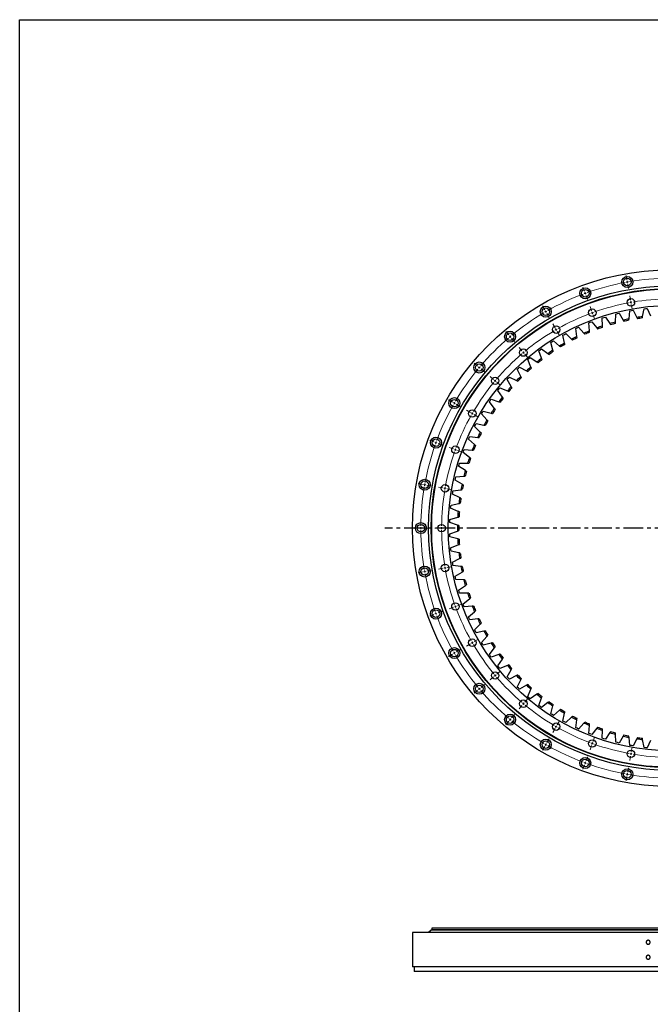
# Model space of a CAD drawing. Header units: millimetres. Extents: x 44 to 5794, y 5035 to 9433.
# Tile 3 of 10: x 44 to 1476, y 7199 to 9433. Entities that reach past the tile are written whole.
import ezdxf

# ---------------------------------------------------------------- set-up
doc = ezdxf.new("R2010")
doc.units = ezdxf.units.MM
doc.header["$LTSCALE"] = 20
doc.linetypes.add('CENTER', pattern=[10.16, 6.35, -1.27, 1.27, -1.27])

msp = doc.modelspace()

# ---------------------------------------------------------------- linework, layer by layer
at = {"color": 0, "linetype": 'Continuous', "lineweight": 18}
for p, q in [((1422.8, 8843), (1421, 8852.8)), ((1326.5, 8817.2), (1323, 8826.6)), ((1423.6, 8838.1), (1423.2, 8840.5)), ((1423.6, 8838.1), (1424.1, 8835.6)), ((1424.5, 8833.1), (1426.2, 8823.3)), ((1328.2, 8812.5), (1327.3, 8814.8)), ((1328.2, 8812.5), (1329, 8810.1)), ((1329.9, 8807.8), (1333.3, 8798.4)), ((1430.9, 8796.7), (1429.2, 8806.6)), ((1236.1, 8775), (1231.1, 8783.7)), ((1342.5, 8773), (1339.1, 8782.4)), ((1431.8, 8791.8), (1431.4, 8794.2)), ((1431.8, 8791.8), (1432.2, 8789.3)), ((1432.7, 8786.9), (1434.4, 8777)), ((1238.6, 8770.7), (1237.3, 8772.9)), ((1238.6, 8770.7), (1239.8, 8768.6)), ((1241.1, 8766.4), (1246.1, 8757.7)), ((1344.2, 8768.3), (1343.4, 8770.7)), ((1344.2, 8768.3), (1345.1, 8766)), ((1346, 8763.6), (1349.4, 8754.2)), ((1259.6, 8734.3), (1254.6, 8743)), ((1154.4, 8717.9), (1148, 8725.5)), ((1157.6, 8714), (1156, 8715.9)), ((1157.6, 8714), (1159.2, 8712.1)), ((1262.1, 8730), (1260.8, 8732.2)), ((1262.1, 8730), (1263.3, 8727.8)), ((1264.6, 8725.7), (1269.6, 8717)), ((1160.8, 8710.2), (1167.3, 8702.5)), ((1184.6, 8681.9), (1178.2, 8689.5)), ((1187.8, 8678), (1186.2, 8679.9)), ((1187.8, 8678), (1189.4, 8676.1)), ((1191.1, 8674.2), (1197.5, 8666.5)), ((1083.9, 8647.4), (1076.3, 8653.8)), ((1087.7, 8644.1), (1085.8, 8645.7)), ((1087.7, 8644.1), (1089.7, 8642.5)), ((1091.6, 8640.9), (1099.2, 8634.5)), ((1119.9, 8617.1), (1112.3, 8623.6)), ((1123.7, 8613.9), (1121.8, 8615.5)), ((1123.7, 8613.9), (1125.7, 8612.3)), ((1127.6, 8610.7), (1135.2, 8604.3)), ((1026.7, 8565.7), (1018.1, 8570.7)), ((1031.1, 8563.2), (1028.9, 8564.4)), ((1031.1, 8563.2), (1033.2, 8561.9)), ((1035.4, 8560.7), (1044, 8555.7)), ((1067.4, 8542.2), (1058.8, 8547.2)), ((1071.8, 8539.7), (1069.6, 8540.9)), ((1071.8, 8539.7), (1073.9, 8538.4)), ((1076.1, 8537.2), (1084.7, 8532.2)), ((984.6, 8475.3), (975.2, 8478.7)), ((989.3, 8473.6), (986.9, 8474.5)), ((989.3, 8473.6), (991.6, 8472.8)), ((994, 8471.9), (1003.4, 8468.5)), ((1028.8, 8459.2), (1019.4, 8462.7)), ((1033.5, 8457.5), (1031.1, 8458.4)), ((1033.5, 8457.5), (1035.8, 8456.7)), ((1038.1, 8455.8), (1047.5, 8452.4)), ((958.8, 8379), (948.9, 8380.7)), ((963.7, 8378.1), (961.2, 8378.6)), ((963.7, 8378.1), (966.2, 8377.7)), ((968.6, 8377.3), (978.5, 8375.5)), ((1005.1, 8370.8), (995.2, 8372.6)), ((1010, 8370), (1007.5, 8370.4)), ((1010, 8370), (1012.5, 8369.5)), ((1014.9, 8369.1), (1024.8, 8367.4)), ((950.1, 8279.7), (940.1, 8279.7)), ((955.1, 8279.7), (952.6, 8279.7)), ((955.1, 8279.7), (957.6, 8279.7)), ((960.1, 8279.7), (970.1, 8279.7)), ((997.1, 8279.7), (987.1, 8279.7)), ((1002.1, 8279.7), (999.6, 8279.7)), ((1002.1, 8279.7), (1004.6, 8279.7)), ((1007.1, 8279.7), (1017.1, 8279.7)), ((958.8, 8180.4), (948.9, 8178.6)), ((963.7, 8181.2), (961.2, 8180.8)), ((963.7, 8181.2), (966.2, 8181.7)), ((968.6, 8182.1), (978.5, 8183.8)), ((1005.1, 8188.5), (995.2, 8186.8)), ((1010, 8189.4), (1007.5, 8189)), ((1010, 8189.4), (1012.5, 8189.8)), ((1014.9, 8190.3), (1024.8, 8192)), ((989.3, 8085.8), (991.6, 8086.6)), ((994, 8087.5), (1003.4, 8090.9)), ((1028.8, 8100.1), (1019.4, 8096.7)), ((1033.5, 8101.8), (1031.1, 8101)), ((1033.5, 8101.8), (1035.8, 8102.7)), ((1038.1, 8103.5), (1047.5, 8107)), ((984.6, 8084), (975.2, 8080.6)), ((989.3, 8085.8), (986.9, 8084.9)), ((1071.8, 8019.7), (1069.6, 8018.4)), ((1071.8, 8019.7), (1073.9, 8020.9)), ((1076.1, 8022.2), (1084.7, 8027.2)), ((1031.1, 7996.2), (1033.2, 7997.4)), ((1035.4, 7998.7), (1044, 8003.7)), ((1067.4, 8017.2), (1058.8, 8012.2)), ((1026.7, 7993.7), (1018.1, 7988.7)), ((1031.1, 7996.2), (1028.9, 7994.9)), ((1127.6, 7948.6), (1135.2, 7955.1)), ((1119.9, 7942.2), (1112.3, 7935.8)), ((1123.7, 7945.4), (1121.8, 7943.8)), ((1123.7, 7945.4), (1125.7, 7947)), ((1083.9, 7912), (1076.3, 7905.6)), ((1087.7, 7915.2), (1085.8, 7913.6)), ((1087.7, 7915.2), (1089.7, 7916.8)), ((1091.6, 7918.4), (1099.2, 7924.9)), ((1191.1, 7885.2), (1197.5, 7892.8)), ((1184.6, 7877.5), (1178.2, 7869.8)), ((1187.8, 7881.3), (1186.2, 7879.4)), ((1187.8, 7881.3), (1189.4, 7883.3)), ((1154.4, 7841.5), (1148, 7833.8)), ((1157.6, 7845.3), (1156, 7843.4)), ((1157.6, 7845.3), (1159.2, 7847.2)), ((1160.8, 7849.2), (1167.3, 7856.8)), ((1264.6, 7833.7), (1269.6, 7842.3)), ((1259.6, 7825), (1254.6, 7816.4)), ((1262.1, 7829.3), (1260.8, 7827.2)), ((1262.1, 7829.3), (1263.3, 7831.5)), ((1241.1, 7793), (1246.1, 7801.6)), ((1346, 7795.7), (1349.4, 7805.1)), ((1236.1, 7784.3), (1231.1, 7775.7)), ((1238.6, 7788.6), (1237.3, 7786.5)), ((1238.6, 7788.6), (1239.8, 7790.8)), ((1342.5, 7786.3), (1339.1, 7776.9)), ((1344.2, 7791), (1343.4, 7788.7)), ((1344.2, 7791), (1345.1, 7793.4)), ((1432.7, 7772.5), (1434.4, 7782.4)), ((1329.9, 7751.6), (1333.3, 7761)), ((1430.9, 7762.7), (1429.2, 7752.8)), ((1431.8, 7767.6), (1431.4, 7765.1)), ((1431.8, 7767.6), (1432.2, 7770)), ((1326.5, 7742.2), (1323, 7732.8)), ((1328.2, 7746.9), (1327.3, 7744.5)), ((1328.2, 7746.9), (1329, 7749.2)), ((1424.5, 7726.2), (1426.2, 7736.1)), ((1422.8, 7716.4), (1421, 7706.5)), ((1423.6, 7721.3), (1423.2, 7718.8)), ((1423.6, 7721.3), (1424.1, 7723.8))]:
    msp.add_line(p, q, dxfattribs=at)
at = {"color": 7, "linetype": 'Continuous', "lineweight": 25}
for p, q in [((1366.7, 8756.4), (1370.2, 8757.5)), ((1367, 8738.2), (1366.7, 8756.4)), ((1370.2, 8757.5), (1373.8, 8758.6)), ((1373.8, 8758.6), (1384.1, 8743.6)), ((1397, 8747.2), (1397.9, 8765.4)), ((1397.9, 8765.4), (1401.5, 8766.4)), ((1401.5, 8766.4), (1405.1, 8767.2)), ((1405.1, 8767.2), (1414.4, 8751.5)), ((1427.5, 8754.4), (1429.6, 8772.5)), ((1429.6, 8772.5), (1433.2, 8773.1)), ((1433.2, 8773.1), (1436.9, 8773.8)), ((1436.9, 8773.8), (1445.2, 8757.5)), ((1458.5, 8759.5), (1461.7, 8777.4)), ((1461.7, 8777.4), (1465.4, 8777.9)), ((1465.4, 8777.9), (1469, 8778.2)), ((1469, 8778.2), (1476.2, 8761.5)), ((1306.5, 8732.3), (1309.8, 8733.9)), ((1309.8, 8733.9), (1313.1, 8735.4)), ((1313.1, 8735.4), (1325.3, 8721.9)), ((1336.2, 8745.3), (1339.6, 8746.7)), ((1337.7, 8727.2), (1336.2, 8745.3)), ((1339.6, 8746.7), (1343.1, 8748)), ((1343.1, 8748), (1354.3, 8733.7)), ((1277.6, 8717.4), (1280.8, 8719.2)), ((1281.4, 8699.6), (1277.6, 8717.4)), ((1280.8, 8719.2), (1284.1, 8721)), ((1284.1, 8721), (1297.1, 8708.2)), ((1309.1, 8714.3), (1306.5, 8732.3)), ((1249.8, 8700.7), (1252.9, 8702.7)), ((1254.7, 8683.1), (1249.8, 8700.7)), ((1252.9, 8702.7), (1256, 8704.6)), ((1256, 8704.6), (1269.8, 8692.7)), ((1223.1, 8682.2), (1226.1, 8684.4)), ((1229.2, 8665), (1223.1, 8682.2)), ((1226.1, 8684.4), (1229.1, 8686.5)), ((1229.1, 8686.5), (1243.6, 8675.5)), ((1176.3, 8642.7), (1179, 8645.2)), ((1179, 8645.2), (1194.8, 8636.2)), ((1197.7, 8662), (1200.5, 8664.3)), ((1204.8, 8645.2), (1197.7, 8662)), ((1200.5, 8664.3), (1203.3, 8666.7)), ((1203.3, 8666.7), (1218.6, 8656.7)), ((1153.5, 8619.6), (1156, 8622.3)), ((1156, 8622.3), (1172.4, 8614.3)), ((1173.6, 8640.2), (1176.3, 8642.7)), ((1181.8, 8623.9), (1173.6, 8640.2)), ((1151, 8616.9), (1153.5, 8619.6)), ((1160.3, 8601.2), (1151, 8616.9)), ((1130, 8592.1), (1132.3, 8595)), ((1140.2, 8577.1), (1130, 8592.1)), ((1132.3, 8595), (1134.6, 8597.8)), ((1134.6, 8597.8), (1151.5, 8591)), ((1110.6, 8566.1), (1112.7, 8569.1)), ((1121.8, 8551.7), (1110.6, 8566.1)), ((1112.7, 8569.1), (1114.8, 8572.1)), ((1114.8, 8572.1), (1132.1, 8566.3)), ((1092.9, 8538.9), (1094.8, 8542)), ((1105, 8525.2), (1092.9, 8538.9)), ((1094.8, 8542), (1096.7, 8545.1)), ((1096.7, 8545.1), (1114.4, 8540.5)), ((1077, 8510.5), (1078.7, 8513.8)), ((1090, 8497.7), (1077, 8510.5)), ((1078.7, 8513.8), (1080.5, 8517)), ((1080.5, 8517), (1098.3, 8513.6)), ((1063, 8481.2), (1064.5, 8484.6)), ((1076.8, 8469.3), (1063, 8481.2)), ((1064.5, 8484.6), (1066, 8487.9)), ((1066, 8487.9), (1084.1, 8485.6)), ((1050.9, 8451.1), (1052.2, 8454.6)), ((1065.4, 8440.1), (1050.9, 8451.1)), ((1052.2, 8454.6), (1053.5, 8458)), ((1053.5, 8458), (1071.7, 8456.8)), ((1040.8, 8420.2), (1041.9, 8423.8)), ((1041.9, 8423.8), (1042.9, 8427.3)), ((1042.9, 8427.3), (1061.2, 8427.3)), ((1056, 8410.2), (1040.8, 8420.2)), ((1032.7, 8388.8), (1033.5, 8392.4)), ((1048.5, 8379.7), (1032.7, 8388.8)), ((1033.5, 8392.4), (1034.4, 8396)), ((1034.4, 8396), (1052.6, 8397.2)), ((1026.7, 8356.9), (1027.3, 8360.5)), ((1043.1, 8348.9), (1026.7, 8356.9)), ((1027.3, 8360.5), (1027.9, 8364.1)), ((1027.9, 8364.1), (1045.9, 8366.5)), ((1023.1, 8328.3), (1023.5, 8332)), ((1023.5, 8332), (1041.3, 8335.5)), ((1022.7, 8324.7), (1023.1, 8328.3)), ((1039.6, 8317.7), (1022.7, 8324.7)), ((1020.9, 8292.2), (1021, 8295.9)), ((1038.1, 8286.4), (1020.9, 8292.2)), ((1021, 8295.9), (1021.1, 8299.6)), ((1021.1, 8299.6), (1038.7, 8304.3)), ((1020.9, 8267.1), (1038.1, 8273)), ((1021, 8263.4), (1020.9, 8267.1)), ((1021.1, 8259.8), (1021, 8263.4)), ((1038.7, 8255.1), (1021.1, 8259.8)), ((1022.7, 8234.7), (1039.6, 8241.6)), ((1023.1, 8231), (1022.7, 8234.7)), ((1023.5, 8227.4), (1023.1, 8231)), ((1041.3, 8223.8), (1023.5, 8227.4)), ((1026.7, 8202.5), (1043.1, 8210.5)), ((1027.3, 8198.8), (1026.7, 8202.5)), ((1027.9, 8195.2), (1027.3, 8198.8)), ((1045.9, 8192.8), (1027.9, 8195.2)), ((1032.7, 8170.6), (1048.5, 8179.6)), ((1033.5, 8167), (1032.7, 8170.6)), ((1034.4, 8163.4), (1033.5, 8167)), ((1052.6, 8162.2), (1034.4, 8163.4)), ((1040.8, 8139.1), (1056, 8149.2)), ((1041.9, 8135.6), (1040.8, 8139.1)), ((1042.9, 8132.1), (1041.9, 8135.6)), ((1061.2, 8132), (1042.9, 8132.1)), ((1050.9, 8108.3), (1065.4, 8119.3)), ((1052.2, 8104.8), (1050.9, 8108.3)), ((1053.5, 8101.4), (1052.2, 8104.8)), ((1071.7, 8102.5), (1053.5, 8101.4)), ((1063, 8078.1), (1076.8, 8090.1)), ((1064.5, 8074.8), (1063, 8078.1)), ((1066, 8071.4), (1064.5, 8074.8)), ((1084.1, 8073.7), (1066, 8071.4)), ((1077, 8048.8), (1090, 8061.6)), ((1078.7, 8045.6), (1077, 8048.8)), ((1080.5, 8042.3), (1078.7, 8045.6)), ((1098.3, 8045.8), (1080.5, 8042.3)), ((1092.9, 8020.5), (1105, 8034.1)), ((1094.8, 8017.4), (1092.9, 8020.5)), ((1096.7, 8014.2), (1094.8, 8017.4)), ((1114.4, 8018.9), (1096.7, 8014.2)), ((1110.6, 7993.3), (1121.8, 8007.6)), ((1112.7, 7990.3), (1110.6, 7993.3)), ((1114.8, 7987.3), (1112.7, 7990.3)), ((1132.1, 7993), (1114.8, 7987.3)), ((1130, 7967.2), (1140.2, 7982.3)), ((1132.3, 7964.4), (1130, 7967.2)), ((1134.6, 7961.5), (1132.3, 7964.4)), ((1151.5, 7968.4), (1134.6, 7961.5)), ((1151, 7942.5), (1160.3, 7958.2)), ((1153.5, 7939.8), (1151, 7942.5)), ((1156, 7937.1), (1153.5, 7939.8)), ((1172.4, 7945.1), (1156, 7937.1)), ((1173.6, 7919.2), (1181.8, 7935.5)), ((1176.3, 7916.6), (1173.6, 7919.2)), ((1179, 7914.1), (1176.3, 7916.6)), ((1194.8, 7923.1), (1179, 7914.1)), ((1197.7, 7897.4), (1204.8, 7914.2)), ((1200.5, 7895), (1197.7, 7897.4)), ((1203.3, 7892.7), (1200.5, 7895)), ((1218.6, 7902.7), (1203.3, 7892.7)), ((1223.1, 7877.2), (1229.2, 7894.4)), ((1226.1, 7875), (1223.1, 7877.2)), ((1229.1, 7872.9), (1226.1, 7875)), ((1243.6, 7883.8), (1229.1, 7872.9)), ((1249.8, 7858.7), (1254.7, 7876.2)), ((1269.8, 7866.6), (1256, 7854.7)), ((1252.9, 7856.7), (1249.8, 7858.7)), ((1256, 7854.7), (1252.9, 7856.7)), ((1277.6, 7841.9), (1281.4, 7859.8)), ((1280.8, 7840.2), (1277.6, 7841.9)), ((1297.1, 7851.2), (1284.1, 7838.4)), ((1306.5, 7827), (1309.1, 7845.1)), ((1284.1, 7838.4), (1280.8, 7840.2)), ((1309.8, 7825.5), (1306.5, 7827)), ((1313.1, 7823.9), (1309.8, 7825.5)), ((1325.3, 7837.5), (1313.1, 7823.9)), ((1336.2, 7814), (1337.7, 7832.2)), ((1354.3, 7825.7), (1343.1, 7811.4)), ((1366.7, 7803), (1367, 7821.2)), ((1339.6, 7812.7), (1336.2, 7814)), ((1343.1, 7811.4), (1339.6, 7812.7)), ((1370.2, 7801.8), (1366.7, 7803)), ((1373.8, 7800.8), (1370.2, 7801.8)), ((1384.1, 7815.8), (1373.8, 7800.8)), ((1397.9, 7793.9), (1397, 7812.1)), ((1414.4, 7807.8), (1405.1, 7792.2)), ((1429.6, 7786.9), (1427.5, 7805)), ((1445.2, 7801.8), (1436.9, 7785.6)), ((1461.7, 7782), (1458.5, 7799.9)), ((1476.2, 7797.9), (1469, 7781.1)), ((1401.5, 7793), (1397.9, 7793.9)), ((1405.1, 7792.2), (1401.5, 7793)), ((1433.2, 7786.2), (1429.6, 7786.9)), ((1436.9, 7785.6), (1433.2, 7786.2)), ((1465.4, 7781.5), (1461.7, 7782)), ((1469, 7781.1), (1465.4, 7781.5)), ((1466.5, 7696.3), (1466.5, 7696.3)), ((979.6, 7372.2), (979.6, 7368.2)), ((2064.6, 7372.2), (979.6, 7372.2)), ((936.1, 7362.2), (936.1, 7284.2)), ((2108.1, 7362.2), (936.1, 7362.2)), ((978.6, 7367.7), (972.6, 7362.3)), ((2071.6, 7362.3), (972.6, 7362.3)), ((2065.6, 7367.7), (978.6, 7367.7)), ((979.1, 7362.3), (979.1, 7362.2)), ((2064.6, 7368.2), (979.6, 7368.2)), ((986.1, 7368.2), (986.1, 7367.7)), ((2108.1, 7284.2), (936.1, 7284.2)), ((939.6, 7284.2), (939.6, 7274.2)), ((2104.6, 7274.2), (939.6, 7274.2))]:
    msp.add_line(p, q, dxfattribs=at)
at = {"linetype": 'CENTER', "ltscale": 0.35}
msp.add_line((2170.8, 8279.7), (873.4, 8279.7), dxfattribs=at)
msp.add_lwpolyline([(44.4, 9433.1), (5794.3, 9433.1), (5794.3, 5035.3), (44.4, 5035.3)], close=True)
at = {"color": 7, "linetype": 'Continuous', "lineweight": 25}
for centre, radius in [((1522.1, 8279.7), 586), ((1423.6, 8838.1), 12.5), ((1423.6, 8838.1), 8.5), ((1522.1, 8279.7), 549.5), ((1522.1, 8279.7), 543.5), ((1328.2, 8812.5), 12.5), ((1522.1, 8279.7), 542.5), ((1328.2, 8812.5), 8.5), ((1522.1, 8279.7), 505), ((1238.6, 8770.7), 12.5), ((1238.6, 8770.7), 8.5), ((1431.8, 8791.8), 8.5), ((1344.2, 8768.3), 8.5), ((1262.1, 8730), 8.5), ((1157.6, 8714), 12.5), ((1157.6, 8714), 8.5), ((1187.8, 8678), 8.5), ((1087.7, 8644.1), 12.5), ((1087.7, 8644.1), 8.5), ((1123.7, 8613.9), 8.5), ((1031.1, 8563.2), 12.5), ((1031.1, 8563.2), 8.5), ((1071.8, 8539.7), 8.5), ((989.3, 8473.6), 12.5), ((989.3, 8473.6), 8.5), ((1033.5, 8457.5), 8.5), ((963.7, 8378.1), 12.5), ((963.7, 8378.1), 8.5), ((1010, 8370), 8.5), ((955.1, 8279.7), 12.5), ((955.1, 8279.7), 8.5), ((1002.1, 8279.7), 8.5), ((1010, 8189.4), 8.5), ((963.7, 8181.2), 12.5), ((963.7, 8181.2), 8.5), ((1033.5, 8101.8), 8.5), ((989.3, 8085.8), 12.5), ((989.3, 8085.8), 8.5), ((1071.8, 8019.7), 8.5), ((1031.1, 7996.2), 12.5), ((1031.1, 7996.2), 8.5), ((1123.7, 7945.4), 8.5), ((1087.7, 7915.2), 12.5), ((1087.7, 7915.2), 8.5), ((1187.8, 7881.3), 8.5), ((1157.6, 7845.3), 12.5), ((1157.6, 7845.3), 8.5), ((1262.1, 7829.3), 8.5), ((1238.6, 7788.6), 12.5), ((1238.6, 7788.6), 8.5), ((1344.2, 7791), 8.5), ((1431.8, 7767.6), 8.5), ((1328.2, 7746.9), 12.5), ((1328.2, 7746.9), 8.5), ((1423.6, 7721.3), 12.5), ((1423.6, 7721.3), 8.5)]:
    msp.add_circle(centre, radius, dxfattribs=at)
at = {"color": 0, "linetype": 'Continuous', "lineweight": 18}
for radius, start, end in [(567, 90.5053, 99.4947), (567, 100.5053, 109.4947), (567, 100, 100.2526), (567, 99.7474, 100), (567, 110.5053, 119.4947), (567, 110, 110.2526), (567, 109.7474, 110), (520, 100.5509, 109.4491), (520, 100, 100.2755), (520, 99.7245, 100), (520, 90.5509, 99.4491), (567, 120.5053, 129.4947), (567, 120, 120.2526), (567, 119.7474, 120), (520, 110.5509, 119.4491), (520, 110, 110.2755), (520, 109.7245, 110), (567, 130, 130.2526), (567, 129.7474, 130), (520, 120.5509, 129.4491), (520, 120, 120.2755), (520, 119.7245, 120), (567, 130.5053, 139.4947), (520, 130.5509, 139.4491), (520, 130, 130.2755), (520, 129.7245, 130), (567, 139.7474, 140), (567, 140.5053, 149.4947), (567, 140, 140.2526), (520, 140.5509, 149.4491), (520, 140, 140.2755), (520, 139.7245, 140), (567, 150.5053, 159.4947), (567, 150, 150.2526), (567, 149.7474, 150), (520, 150.5509, 159.4491), (520, 150, 150.2755), (520, 149.7245, 150), (567, 160.5053, 169.4947), (567, 160, 160.2526), (567, 159.7474, 160), (520, 160.5509, 169.4491), (520, 160, 160.2755), (520, 159.7245, 160), (567, 170, 170.2526), (567, 169.7474, 170), (567, 170.5053, 179.4947), (520, 170.5509, 179.4491), (520, 170, 170.2755), (520, 169.7245, 170), (567, 179.7474, 180), (567, 180, 180.2526), (567, 180.5053, 189.4947), (520, 179.7245, 180), (520, 180, 180.2755), (520, 180.5509, 189.4491), (567, 189.7474, 190), (567, 190, 190.2526), (567, 190.5053, 199.4947), (520, 189.7245, 190), (520, 190, 190.2755), (520, 190.5509, 199.4491), (567, 199.7474, 200), (520, 199.7245, 200), (520, 200, 200.2755), (520, 200.5509, 209.4491), (567, 200, 200.2526), (567, 200.5053, 209.4947), (520, 209.7245, 210), (520, 210, 210.2755), (567, 209.7474, 210), (520, 210.5509, 219.4491), (567, 210, 210.2526), (567, 210.5053, 219.4947), (520, 219.7245, 220), (520, 220, 220.2755), (520, 220.5509, 229.4491), (567, 219.7474, 220), (567, 220, 220.2526), (567, 220.5053, 229.4947), (520, 229.7245, 230), (520, 230, 230.2755), (520, 230.5509, 239.4491), (567, 229.7474, 230), (567, 230, 230.2526), (567, 230.5053, 239.4947), (520, 239.7245, 240), (520, 240, 240.2755), (520, 240.5509, 249.4491), (567, 239.7474, 240), (567, 240, 240.2526), (567, 240.5053, 249.4947), (520, 249.7245, 250), (520, 250, 250.2755), (520, 250.5509, 259.4491), (520, 259.7245, 260), (520, 260, 260.2755), (520, 260.5509, 269.4491), (567, 249.7474, 250), (567, 250, 250.2526), (567, 250.5053, 259.4947), (567, 259.7474, 260), (567, 260, 260.2526), (567, 260.5053, 269.4947)]:
    msp.add_arc((1522.1, 8279.7), radius, start, end, dxfattribs=at)
at = {"color": 7, "linetype": 'Continuous', "lineweight": 25}
for radius, start, end in [(484, 97.5544, 99.1466), (481, 97.6697, 99.0313), (484, 108.6885, 110.2806), (481, 108.8038, 110.1653), (484, 104.9771, 106.5693), (481, 105.0924, 106.454), (484, 101.2658, 102.8579), (481, 101.3811, 102.7426), (484, 116.1111, 117.7033), (484, 112.3998, 113.992), (481, 112.5151, 113.8767), (484, 119.8225, 121.4146), (481, 119.9378, 121.2993), (481, 116.2264, 117.588), (484, 123.5338, 125.126), (481, 123.6491, 125.0107), (484, 130.9565, 132.5487), (484, 127.2452, 128.8373), (481, 127.3605, 128.722), (484, 134.6678, 136.26), (481, 131.0718, 132.4334), (484, 138.3792, 139.9713), (481, 134.7831, 136.1447), (481, 138.4945, 139.856), (484, 142.0905, 143.6827), (481, 142.2058, 143.5674), (484, 145.8019, 147.394), (481, 145.9172, 147.2787), (484, 149.5132, 151.1054), (481, 149.6285, 150.9901), (484, 153.2245, 154.8167), (481, 153.3398, 154.7014), (484, 156.9359, 158.528), (481, 157.0512, 158.4127), (484, 160.6472, 162.2394), (481, 160.7625, 162.1241), (484, 164.3586, 165.9507), (481, 164.4739, 165.8354), (484, 168.0699, 169.6621), (481, 168.1852, 169.5468), (484, 171.7812, 173.3734), (481, 171.8965, 173.2581), (484, 175.4926, 177.0847), (481, 175.6079, 176.9694), (484, 179.2039, 180.7961), (481, 179.3192, 180.6808), (484, 182.9153, 184.5074), (481, 183.0306, 184.3921), (484, 186.6266, 188.2188), (481, 186.7419, 188.1035), (484, 190.3379, 191.9301), (481, 190.4532, 191.8148), (484, 194.0493, 195.6414), (481, 194.1646, 195.5261), (484, 197.7606, 199.3528), (481, 197.8759, 199.2375), (484, 201.472, 203.0641), (481, 201.5873, 202.9488), (484, 205.1833, 206.7755), (481, 205.2986, 206.6602), (484, 208.8946, 210.4868), (481, 209.0099, 210.3715), (481, 212.7213, 214.0828), (484, 212.606, 214.1981), (484, 216.3173, 217.9095), (481, 216.4326, 217.7942), (484, 220.0287, 221.6208), (481, 220.144, 221.5055), (484, 223.74, 225.3322), (481, 223.8553, 225.2169), (484, 227.4513, 229.0435), (481, 227.5666, 228.9282), (484, 231.1627, 232.7548), (481, 231.278, 232.6395), (481, 234.9893, 236.3509), (484, 234.874, 236.4662), (484, 238.5854, 240.1775), (481, 238.7007, 240.0622), (484, 242.2967, 243.8889), (481, 242.412, 243.7736), (484, 246.008, 247.6002), (481, 246.1233, 247.4849), (484, 249.7194, 251.3115), (481, 249.8347, 251.1962), (481, 253.546, 254.9076), (484, 253.4307, 255.0229), (484, 257.1421, 258.7342), (481, 257.2574, 258.6189), (484, 260.8534, 262.4456), (481, 260.9687, 262.3303)]:
    msp.add_arc((1522.1, 8279.7), radius, start, end, dxfattribs=at)
for points in [[(1445.2, 8757.5), (1445.6, 8756.6), (1446.1, 8755.7), (1446.6, 8754.7)], [(1457.9, 8756.4), (1458.1, 8757.4), (1458.3, 8758.4), (1458.5, 8759.5)], [(1367.1, 8735), (1367, 8736.1), (1367, 8737.1), (1367, 8738.2)], [(1384.1, 8743.6), (1384.7, 8742.7), (1385.3, 8741.9), (1385.9, 8741)], [(1396.8, 8744.1), (1396.9, 8745.1), (1397, 8746.2), (1397, 8747.2)], [(1414.4, 8751.5), (1414.9, 8750.6), (1415.5, 8749.7), (1416, 8748.8)], [(1427.2, 8751.2), (1427.3, 8752.3), (1427.4, 8753.3), (1427.5, 8754.4)], [(1309.5, 8711.2), (1309.4, 8712.2), (1309.2, 8713.2), (1309.1, 8714.3)], [(1325.3, 8721.9), (1326, 8721.1), (1326.7, 8720.3), (1327.4, 8719.5)], [(1337.9, 8724), (1337.8, 8725.1), (1337.7, 8726.1), (1337.7, 8727.2)], [(1354.3, 8733.7), (1355, 8732.9), (1355.6, 8732), (1356.3, 8731.2)], [(1269.8, 8692.7), (1270.6, 8692.1), (1271.4, 8691.4), (1272.2, 8690.7)], [(1282, 8696.5), (1281.8, 8697.5), (1281.6, 8698.6), (1281.4, 8699.6)], [(1297.1, 8708.2), (1297.8, 8707.5), (1298.6, 8706.7), (1299.3, 8706)], [(1243.6, 8675.5), (1244.4, 8674.9), (1245.3, 8674.3), (1246.1, 8673.6)], [(1255.6, 8680.1), (1255.3, 8681.1), (1255, 8682.1), (1254.7, 8683.1)], [(1206.1, 8642.3), (1205.7, 8643.3), (1205.2, 8644.2), (1204.8, 8645.2)], [(1218.6, 8656.7), (1219.4, 8656.1), (1220.3, 8655.5), (1221.2, 8655)], [(1230.2, 8662), (1229.9, 8663), (1229.5, 8664), (1229.2, 8665)], [(1183.3, 8621.1), (1182.8, 8622), (1182.3, 8623), (1181.8, 8623.9)], [(1194.8, 8636.2), (1195.7, 8635.7), (1196.6, 8635.2), (1197.5, 8634.7)], [(1161.9, 8598.4), (1161.3, 8599.3), (1160.8, 8600.2), (1160.3, 8601.2)], [(1172.4, 8614.3), (1173.4, 8613.9), (1174.3, 8613.4), (1175.2, 8612.9)], [(1151.5, 8591), (1152.5, 8590.6), (1153.4, 8590.2), (1154.4, 8589.8)], [(1132.1, 8566.3), (1133.1, 8566), (1134.1, 8565.7), (1135.1, 8565.3)], [(1142, 8574.5), (1141.4, 8575.3), (1140.8, 8576.2), (1140.2, 8577.1)], [(1114.4, 8540.5), (1115.4, 8540.2), (1116.4, 8540), (1117.4, 8539.7)], [(1123.7, 8549.2), (1123.1, 8550.1), (1122.4, 8550.9), (1121.8, 8551.7)], [(1098.3, 8513.6), (1099.4, 8513.3), (1100.4, 8513.1), (1101.4, 8512.9)], [(1107.1, 8522.9), (1106.4, 8523.7), (1105.7, 8524.4), (1105, 8525.2)], [(1092.2, 8495.5), (1091.5, 8496.2), (1090.7, 8497), (1090, 8497.7)], [(1079.2, 8467.2), (1078.4, 8467.9), (1077.6, 8468.6), (1076.8, 8469.3)], [(1084.1, 8485.6), (1085.1, 8485.5), (1086.2, 8485.4), (1087.2, 8485.2)], [(1071.7, 8456.8), (1072.7, 8456.8), (1073.8, 8456.7), (1074.8, 8456.7)], [(1061.2, 8427.3), (1062.2, 8427.3), (1063.3, 8427.3), (1064.3, 8427.3)], [(1067.9, 8438.2), (1067.1, 8438.8), (1066.3, 8439.4), (1065.4, 8440.1)], [(1058.6, 8408.4), (1057.8, 8409), (1056.9, 8409.6), (1056, 8410.2)], [(1051.3, 8378.2), (1050.4, 8378.7), (1049.5, 8379.2), (1048.5, 8379.7)], [(1052.6, 8397.2), (1053.6, 8397.2), (1054.7, 8397.3), (1055.7, 8397.4)], [(1045.9, 8366.5), (1047, 8366.7), (1048, 8366.8), (1049.1, 8367)], [(1041.3, 8335.5), (1042.4, 8335.7), (1043.4, 8335.9), (1044.4, 8336.1)], [(1045.9, 8347.5), (1044.9, 8347.9), (1044, 8348.4), (1043.1, 8348.9)], [(1042.5, 8316.5), (1041.5, 8316.9), (1040.6, 8317.3), (1039.6, 8317.7)], [(1038.7, 8304.3), (1039.7, 8304.6), (1040.7, 8304.8), (1041.8, 8305.1)], [(1041.1, 8285.4), (1040.1, 8285.7), (1039.1, 8286.1), (1038.1, 8286.4)], [(1038.1, 8273), (1039.1, 8273.3), (1040.1, 8273.6), (1041.1, 8274)], [(1041.8, 8254.3), (1040.7, 8254.5), (1039.7, 8254.8), (1038.7, 8255.1)], [(1039.6, 8241.6), (1040.6, 8242), (1041.5, 8242.4), (1042.5, 8242.8)], [(1044.4, 8223.2), (1043.4, 8223.4), (1042.4, 8223.6), (1041.3, 8223.8)], [(1043.1, 8210.5), (1044, 8211), (1044.9, 8211.4), (1045.9, 8211.9)], [(1049.1, 8192.4), (1048, 8192.6), (1047, 8192.7), (1045.9, 8192.8)], [(1048.5, 8179.6), (1049.5, 8180.2), (1050.4, 8180.7), (1051.3, 8181.2)], [(1055.7, 8162), (1054.7, 8162), (1053.6, 8162.1), (1052.6, 8162.2)], [(1056, 8149.2), (1056.9, 8149.8), (1057.8, 8150.3), (1058.6, 8150.9)], [(1064.3, 8132), (1063.3, 8132), (1062.2, 8132), (1061.2, 8132)], [(1065.4, 8119.3), (1066.3, 8119.9), (1067.1, 8120.6), (1067.9, 8121.2)], [(1074.8, 8102.7), (1073.8, 8102.6), (1072.7, 8102.6), (1071.7, 8102.5)], [(1076.8, 8090.1), (1077.6, 8090.8), (1078.4, 8091.4), (1079.2, 8092.1)], [(1087.2, 8074.1), (1086.2, 8074), (1085.1, 8073.9), (1084.1, 8073.7)], [(1090, 8061.6), (1090.7, 8062.4), (1091.5, 8063.1), (1092.2, 8063.9)], [(1101.4, 8046.4), (1100.4, 8046.2), (1099.4, 8046), (1098.3, 8045.8)], [(1105, 8034.1), (1105.7, 8034.9), (1106.4, 8035.7), (1107.1, 8036.5)], [(1117.4, 8019.7), (1116.4, 8019.4), (1115.4, 8019.1), (1114.4, 8018.9)], [(1121.8, 8007.6), (1122.4, 8008.5), (1123.1, 8009.3), (1123.7, 8010.1)], [(1135.1, 7994), (1134.1, 7993.7), (1133.1, 7993.4), (1132.1, 7993)], [(1140.2, 7982.3), (1140.8, 7983.2), (1141.4, 7984), (1142, 7984.9)], [(1154.4, 7969.6), (1153.4, 7969.2), (1152.5, 7968.8), (1151.5, 7968.4)], [(1160.3, 7958.2), (1160.8, 7959.1), (1161.3, 7960), (1161.9, 7960.9)], [(1175.2, 7946.4), (1174.3, 7946), (1173.4, 7945.5), (1172.4, 7945.1)], [(1181.8, 7935.5), (1182.3, 7936.4), (1182.8, 7937.3), (1183.3, 7938.3)], [(1197.5, 7924.7), (1196.6, 7924.2), (1195.7, 7923.6), (1194.8, 7923.1)], [(1204.8, 7914.2), (1205.2, 7915.1), (1205.7, 7916.1), (1206.1, 7917.1)], [(1221.2, 7904.4), (1220.3, 7903.8), (1219.4, 7903.3), (1218.6, 7902.7)], [(1229.2, 7894.4), (1229.5, 7895.4), (1229.9, 7896.4), (1230.2, 7897.4)], [(1246.1, 7885.7), (1245.3, 7885.1), (1244.4, 7884.5), (1243.6, 7883.8)], [(1254.7, 7876.2), (1255, 7877.3), (1255.3, 7878.3), (1255.6, 7879.3)], [(1272.2, 7868.7), (1271.4, 7868), (1270.6, 7867.3), (1269.8, 7866.6)], [(1281.4, 7859.8), (1281.6, 7860.8), (1281.8, 7861.8), (1282, 7862.9)], [(1299.3, 7853.4), (1298.6, 7852.6), (1297.8, 7851.9), (1297.1, 7851.2)], [(1309.1, 7845.1), (1309.2, 7846.1), (1309.4, 7847.2), (1309.5, 7848.2)], [(1327.4, 7839.8), (1326.7, 7839.1), (1326, 7838.3), (1325.3, 7837.5)], [(1337.7, 7832.2), (1337.7, 7833.2), (1337.8, 7834.3), (1337.9, 7835.3)], [(1356.3, 7828.2), (1355.6, 7827.3), (1355, 7826.5), (1354.3, 7825.7)], [(1367, 7821.2), (1367, 7822.3), (1367, 7823.3), (1367.1, 7824.4)], [(1385.9, 7818.4), (1385.3, 7817.5), (1384.7, 7816.6), (1384.1, 7815.8)], [(1397, 7812.1), (1397, 7813.2), (1396.9, 7814.2), (1396.8, 7815.3)], [(1416, 7810.5), (1415.5, 7809.6), (1414.9, 7808.7), (1414.4, 7807.8)], [(1427.5, 7805), (1427.4, 7806.1), (1427.3, 7807.1), (1427.2, 7808.1)], [(1446.6, 7804.6), (1446.1, 7803.7), (1445.6, 7802.8), (1445.2, 7801.8)], [(1458.5, 7799.9), (1458.3, 7800.9), (1458.1, 7802), (1457.9, 7803)]]:
    msp.add_open_spline(points, degree=3, dxfattribs=at)
for points in [[(1475.5, 7340.2), (1475.5, 7339.9), (1475.5, 7339.6), (1475.4, 7339), (1475.3, 7338.7), (1475, 7338.2), (1474.9, 7337.9), (1474.6, 7337.4), (1474.4, 7337.2), (1474, 7336.8), (1473.8, 7336.6), (1473.3, 7336.3), (1473, 7336.1), (1472.5, 7335.9), (1472.2, 7335.8), (1471.6, 7335.7), (1471.3, 7335.7), (1470.7, 7335.7), (1470.4, 7335.7), (1469.9, 7335.8), (1469.6, 7335.9), (1469, 7336.1), (1468.8, 7336.3), (1468.3, 7336.6), (1468.1, 7336.8), (1467.6, 7337.2), (1467.5, 7337.4), (1467.1, 7337.9), (1467, 7338.2), (1466.8, 7338.7), (1466.7, 7339), (1466.6, 7339.6), (1466.5, 7339.9), (1466.5, 7340.5), (1466.6, 7340.8), (1466.7, 7341.3), (1466.8, 7341.6), (1467, 7342.2), (1467.1, 7342.4), (1467.5, 7342.9), (1467.6, 7343.2), (1468.1, 7343.6), (1468.3, 7343.8), (1468.8, 7344.1), (1469, 7344.2), (1469.6, 7344.4), (1469.9, 7344.5), (1470.4, 7344.6), (1470.7, 7344.7), (1471.3, 7344.7), (1471.6, 7344.6), (1472.2, 7344.5), (1472.5, 7344.5), (1473, 7344.2), (1473.3, 7344.1), (1473.7, 7343.8), (1474, 7343.6), (1474.4, 7343.2), (1474.6, 7342.9), (1474.9, 7342.4), (1475, 7342.2), (1475.3, 7341.6), (1475.4, 7341.4), (1475.5, 7340.8), (1475.5, 7340.5), (1475.5, 7340.2)], [(1475.5, 7306.2), (1475.5, 7305.9), (1475.5, 7305.6), (1475.4, 7305), (1475.3, 7304.7), (1475, 7304.2), (1474.9, 7303.9), (1474.6, 7303.4), (1474.4, 7303.2), (1474, 7302.8), (1473.8, 7302.6), (1473.3, 7302.3), (1473, 7302.1), (1472.5, 7301.9), (1472.2, 7301.8), (1471.6, 7301.7), (1471.3, 7301.7), (1470.7, 7301.7), (1470.4, 7301.7), (1469.9, 7301.8), (1469.6, 7301.9), (1469, 7302.1), (1468.8, 7302.3), (1468.3, 7302.6), (1468.1, 7302.8), (1467.6, 7303.2), (1467.5, 7303.4), (1467.1, 7303.9), (1467, 7304.2), (1466.8, 7304.7), (1466.7, 7305), (1466.6, 7305.6), (1466.5, 7305.9), (1466.5, 7306.5), (1466.6, 7306.8), (1466.7, 7307.3), (1466.8, 7307.6), (1467, 7308.2), (1467.1, 7308.4), (1467.5, 7308.9), (1467.6, 7309.2), (1468.1, 7309.6), (1468.3, 7309.8), (1468.8, 7310.1), (1469, 7310.2), (1469.6, 7310.4), (1469.9, 7310.5), (1470.4, 7310.6), (1470.7, 7310.7), (1471.3, 7310.7), (1471.6, 7310.6), (1472.2, 7310.5), (1472.5, 7310.5), (1473, 7310.2), (1473.3, 7310.1), (1473.7, 7309.8), (1474, 7309.6), (1474.4, 7309.2), (1474.6, 7308.9), (1474.9, 7308.4), (1475, 7308.2), (1475.3, 7307.6), (1475.4, 7307.4), (1475.5, 7306.8), (1475.5, 7306.5), (1475.5, 7306.2)]]:
    msp.add_open_spline(points, degree=3, knots=[0, 0, 0, 0, 0.03125, 0.03125, 0.0625, 0.0625, 0.09375, 0.09375, 0.125, 0.125, 0.15625, 0.15625, 0.1875, 0.1875, 0.21875, 0.21875, 0.25, 0.25, 0.28125, 0.28125, 0.3125, 0.3125, 0.34375, 0.34375, 0.375, 0.375, 0.40625, 0.40625, 0.4375, 0.4375, 0.46875, 0.46875, 0.5, 0.5, 0.53125, 0.53125, 0.5625, 0.5625, 0.59375, 0.59375, 0.625, 0.625, 0.65625, 0.65625, 0.6875, 0.6875, 0.71875, 0.71875, 0.75, 0.75, 0.78125, 0.78125, 0.8125, 0.8125, 0.84375, 0.84375, 0.875, 0.875, 0.90625, 0.90625, 0.9375, 0.9375, 0.96875, 0.96875, 1, 1, 1, 1], dxfattribs=at)

doc.saveas('drawing.dxf')
